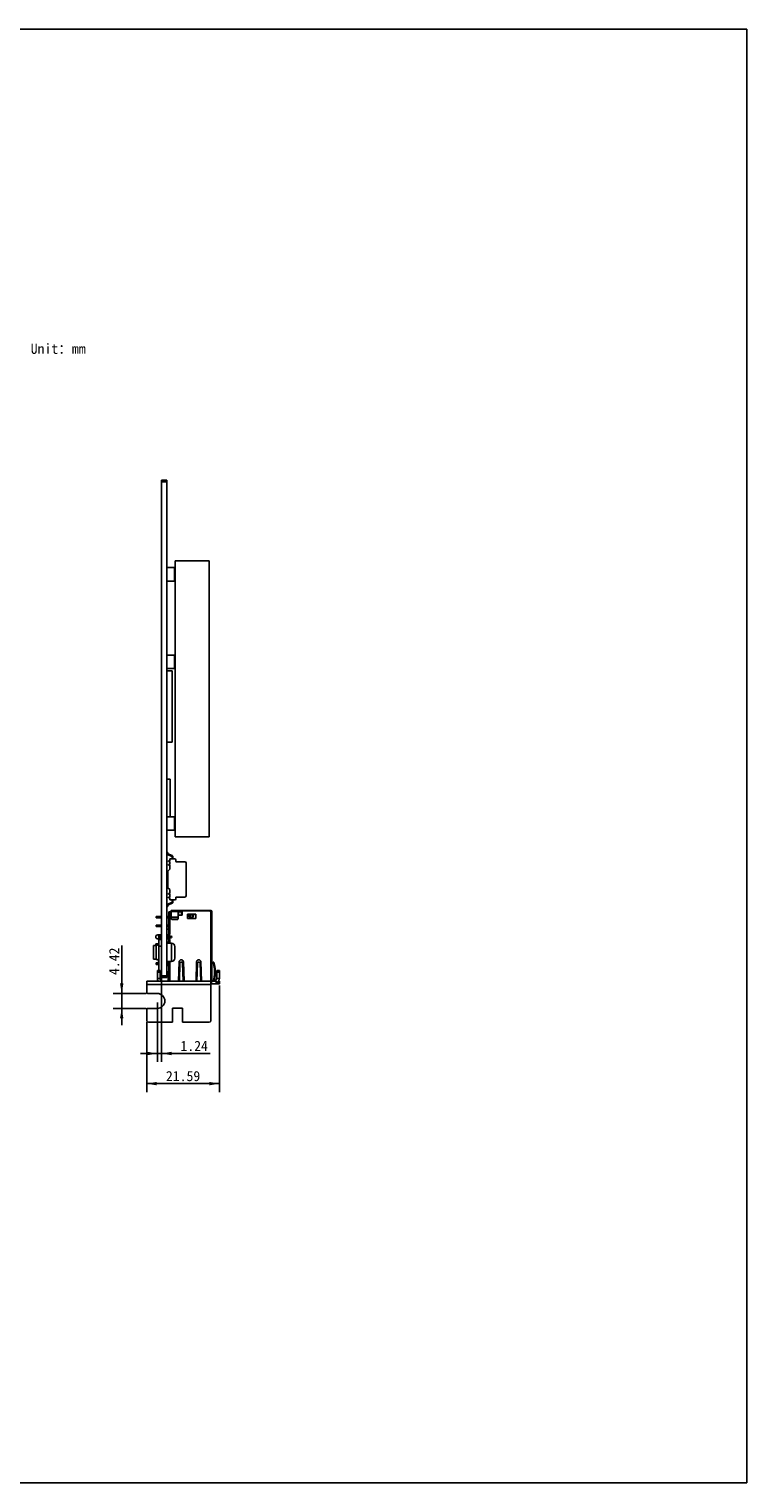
# Model space of a CAD drawing. Header units: millimetres. Extents: x 0 to 559, y 0 to 432.
# Tile 10 of 10: x 346 to 559, y 0 to 432. Entities that reach past the tile are written whole.
import ezdxf
from ezdxf.enums import TextEntityAlignment as Align

# ---------------------------------------------------------------- set-up
doc = ezdxf.new("R2010")
doc.units = ezdxf.units.MM
doc.header["$LTSCALE"] = 30.734
doc.layers.get('0').update_dxf_attribs({"linetype": 'CONTINUOUS'})
for name, color, linetype in [('00_COMPONENTS', 7, 'CONTINUOUS'), ('50_ALL_DETAILS', 7, 'CONTINUOUS'), ('51__DRAFT_DIMS', 7, 'CONTINUOUS')]:
    doc.layers.add(name, color=color, linetype=linetype)
doc.styles.get("Standard").update_dxf_attribs({"font": 'simfang.ttf'})
doc.dimstyles.new('DIMSTYLE_1', dxfattribs={"dimtxt": 3, "dimasz": 3, "dimexe": 2.5, "dimexo": 0.5, "dimgap": 0.75, "dimtad": 1, "dimdsep": 46, "dimtxsty": 'STANDARD', "dimblk": '_FILLED', "dimblk1": '_FILLED', "dimblk2": '_FILLED', "dimcen": 0.09, "dimclrt": 3, "dimazin": 2, "dimtp": 0.2, "dimtm": 0.2, "dimtfac": 1, "dimtofl": 0, "dimtmove": 0, "dimatfit": 3, "dimldrblk": '_FILLED', "dimfxl": 1, "dimtolj": 1, "dimarcsym": 0})
doc.dimstyles.new('DIMSTYLE_4', dxfattribs={"dimtxt": 3, "dimasz": 3, "dimexe": 2.5, "dimexo": 0.5, "dimgap": 0.75, "dimtad": 1, "dimdsep": 46, "dimtxsty": 'STANDARD', "dimblk": '_FILLED', "dimblk1": '_FILLED', "dimblk2": '_FILLED', "dimcen": 0.09, "dimclrt": 3, "dimazin": 2, "dimtp": 0.1, "dimtm": 0.1, "dimtfac": 1, "dimtofl": 0, "dimtmove": 0, "dimatfit": 3, "dimldrblk": '_FILLED', "dimfxl": 1, "dimtolj": 1, "dimarcsym": 0})

# ---------------------------------------------------------------- blocks, each defined once
blk = doc.blocks.new('_FILLED')
at = {"color": 0, "linetype": 'BYBLOCK'}
blk.add_solid([(0, 0), (-1, 0.17), (-1, -0.17)], dxfattribs=at)
blk = doc.blocks.new('*D6')
at = {"layer": '51__DRAFT_DIMS', "color": 4}
for p, q in [((373.14, 145.37), (373.14, 159.65)), ((373.14, 159.65), (373.14, 143.16)), ((380.36, 145.37), (370.64, 145.37)), ((373.14, 135.95), (373.14, 143.16)), ((380.36, 140.95), (370.64, 140.95)), ((373.14, 140.95), (373.14, 135.95))]:
    blk.add_line(p, q, dxfattribs=at)
at = {"layer": '51__DRAFT_DIMS', "color": 4, "xscale": 3, "yscale": 3, "zscale": 3}
for p, rotation in [((373.14, 145.37), 270), ((373.14, 140.95), 90)]:
    blk.add_blockref('_FILLED', p, dxfattribs=dict(at, rotation=rotation))
at = {"layer": '51__DRAFT_DIMS', "color": 3}
blk.add_text('4.42', height=3, rotation=90, dxfattribs=at).set_placement((372.39, 150.84))
blk = doc.blocks.new('*D7')
at = {"layer": '51__DRAFT_DIMS', "color": 4}
for p, q in [((384.97, 148.74), (384.97, 125.04)), ((383.73, 142.66), (383.73, 125.04)), ((383.73, 127.54), (378.73, 127.54)), ((378.73, 127.54), (384.35, 127.54)), ((399.4, 127.54), (384.35, 127.54)), ((384.97, 127.54), (399.4, 127.54))]:
    blk.add_line(p, q, dxfattribs=at)
at = {"layer": '51__DRAFT_DIMS', "color": 4, "xscale": 3, "yscale": 3, "zscale": 3}
blk.add_blockref('_FILLED', (383.73, 127.54), dxfattribs=at)
at = {"layer": '51__DRAFT_DIMS', "color": 4, "xscale": 3, "yscale": 3, "zscale": 3, "rotation": 180}
blk.add_blockref('_FILLED', (384.97, 127.54), dxfattribs=at)
at = {"layer": '51__DRAFT_DIMS', "color": 3}
blk.add_text('1.24', height=3, dxfattribs=at).set_placement((390.58, 128.29))
blk = doc.blocks.new('*D8')
at = {"layer": '51__DRAFT_DIMS', "color": 4}
for p, q in [((402.15, 147.74), (402.15, 116.09)), ((380.56, 136.81), (380.56, 116.09)), ((380.56, 118.59), (391.36, 118.59)), ((402.15, 118.59), (391.36, 118.59))]:
    blk.add_line(p, q, dxfattribs=at)
at = {"layer": '51__DRAFT_DIMS', "color": 4, "xscale": 3, "yscale": 3, "zscale": 3, "rotation": 180}
blk.add_blockref('_FILLED', (380.56, 118.59), dxfattribs=at)
at = {"layer": '51__DRAFT_DIMS', "color": 4, "xscale": 3, "yscale": 3, "zscale": 3}
blk.add_blockref('_FILLED', (402.15, 118.59), dxfattribs=at)
at = {"layer": '51__DRAFT_DIMS', "color": 3}
blk.add_text('21.59', height=3, dxfattribs=at).set_placement((391.36, 119.34), align=Align.CENTER)

msp = doc.modelspace()

# ---------------------------------------------------------------- linework, layer by layer
at = {"color": 7}
for p, q in [((0, 431.8), (558.8, 431.8)), ((558.8, 0), (558.8, 431.8)), ((0, 0), (558.8, 0))]:
    msp.add_line(p, q, dxfattribs=at)
at = {"layer": '00_COMPONENTS', "color": 7}
for p, q in [((384.974, 150.139), (384.974, 297.789)), ((386.574, 297.789), (384.974, 297.789)), ((386.574, 297.789), (386.574, 150.139)), ((388.974, 191.847), (388.974, 273.847)), ((399.074, 273.847), (388.974, 273.847)), ((399.074, 191.847), (399.074, 273.847)), ((388.774, 271.847), (386.574, 271.847)), ((388.774, 267.847), (386.574, 267.847)), ((388.774, 271.847), (388.774, 267.847)), ((388.974, 271.647), (388.774, 271.847)), ((388.974, 268.047), (388.774, 267.847)), ((388.774, 245.847), (386.574, 245.847)), ((388.774, 241.847), (386.574, 241.847)), ((388.774, 245.847), (388.774, 241.847)), ((388.974, 245.647), (388.774, 245.847)), ((388.974, 242.047), (388.774, 241.847)), ((388.098, 241.232), (386.574, 241.232)), ((388.098, 219.978), (388.098, 241.232)), ((388.098, 219.978), (386.574, 219.978)), ((386.574, 209.008), (387.514, 209.008)), ((387.514, 209.008), (387.514, 197.847)), ((388.774, 197.847), (386.574, 197.847)), ((388.974, 197.647), (388.774, 197.847)), ((388.774, 197.847), (388.774, 193.847)), ((388.774, 193.847), (386.574, 193.847)), ((388.974, 194.047), (388.774, 193.847)), ((388.974, 191.847), (399.074, 191.847)), ((386.574, 187.282), (386.824, 187.282)), ((388.03, 186.08), (386.767, 186.644)), ((386.824, 186.941), (386.824, 187.282)), ((388.131, 186.308), (386.868, 186.872)), ((388.074, 185.377), (388.074, 186.012)), ((388.324, 185.377), (388.324, 186.012)), ((386.824, 181.737), (387.475, 182.291)), ((386.824, 176.778), (386.824, 181.737)), ((386.992, 184.726), (387.475, 184.726)), ((386.992, 184.526), (386.992, 184.726)), ((387.475, 184.526), (386.992, 184.526)), ((386.992, 183.655), (387.475, 183.655)), ((386.992, 183.455), (386.992, 183.655)), ((387.475, 183.455), (386.992, 183.455)), ((387.475, 185.377), (388.889, 185.377)), ((387.475, 184.726), (387.475, 185.377)), ((387.475, 183.655), (387.475, 184.526)), ((387.475, 182.291), (387.475, 183.455)), ((389.189, 185.077), (389.189, 184.696)), ((391.924, 184.496), (389.389, 184.496)), ((392.324, 174.419), (392.324, 184.096)), ((387.475, 176.224), (386.824, 176.778)), ((386.992, 175.06), (387.475, 175.06)), ((386.992, 174.86), (386.992, 175.06)), ((387.475, 174.86), (386.992, 174.86)), ((386.992, 173.989), (387.475, 173.989)), ((386.992, 173.789), (386.992, 173.989)), ((387.475, 173.789), (386.992, 173.789)), ((387.475, 175.06), (387.475, 176.224)), ((387.475, 173.989), (387.475, 174.86)), ((387.475, 173.137), (387.475, 173.789)), ((388.889, 173.137), (387.475, 173.137)), ((388.074, 173.137), (388.074, 172.503)), ((388.324, 173.137), (388.324, 172.503)), ((389.189, 173.819), (389.189, 173.437)), ((389.389, 174.019), (391.924, 174.019)), ((386.574, 171.232), (386.824, 171.232)), ((388.03, 172.435), (386.767, 171.871)), ((386.824, 171.574), (386.824, 171.232)), ((388.131, 172.207), (386.868, 171.643)), ((387.174, 169.644), (387.46, 169.644)), ((387.174, 169.639), (387.174, 169.644)), ((387.457, 169.639), (387.174, 169.639)), ((387.174, 162.784), (387.174, 169.639)), ((387.374, 169.644), (387.379, 169.639)), ((387.424, 163.079), (387.424, 169.529)), ((387.624, 169.729), (387.867, 169.729)), ((387.867, 170.019), (399.574, 170.019)), ((387.867, 167.568), (387.867, 170.019)), ((389.867, 167.568), (389.867, 170.019)), ((389.867, 169.819), (391.067, 169.819)), ((389.867, 169.644), (391.067, 169.644)), ((389.867, 169.639), (391.067, 169.639)), ((389.974, 168.639), (389.974, 169.639)), ((389.974, 168.639), (390.874, 168.639)), ((390.004, 168.579), (390.974, 168.579)), ((390.874, 168.579), (390.874, 169.639)), ((391.067, 169.439), (390.874, 169.439)), ((391.067, 168.612), (391.067, 170.019)), ((391.124, 168.729), (391.124, 169.779)), ((391.274, 169.929), (399.552, 169.929)), ((395.124, 168.929), (392.724, 168.929)), ((392.724, 168.929), (392.724, 167.629)), ((393.215, 168.919), (393.215, 168.919)), ((393.215, 168.919), (393.245, 168.919)), ((393.245, 168.919), (393.254, 168.919)), ((393.254, 168.919), (393.305, 168.919)), ((393.305, 168.919), (393.372, 168.919)), ((393.372, 168.919), (393.418, 168.919)), ((393.418, 168.919), (394.077, 168.919)), ((394.077, 168.845), (393.457, 168.845)), ((394.077, 168.919), (394.163, 168.919)), ((394.163, 168.919), (394.228, 168.919)), ((394.278, 168.919), (394.291, 168.919)), ((394.291, 168.919), (394.318, 168.919)), ((394.318, 168.919), (394.318, 168.919)), ((395.124, 167.629), (395.124, 168.929)), ((399.552, 169.569), (399.552, 169.929)), ((399.552, 169.569), (399.924, 169.569)), ((399.567, 170.019), (399.567, 169.569)), ((399.567, 169.819), (399.574, 169.819)), ((399.724, 169.669), (399.724, 169.569)), ((399.924, 149.039), (399.924, 169.669)), ((384.974, 168.194), (383.374, 168.194)), ((383.374, 168.194), (383.374, 167.844)), ((384.974, 167.844), (383.374, 167.844)), ((383.374, 165.654), (384.974, 165.654)), ((383.374, 165.304), (383.374, 165.654)), ((384.974, 165.304), (383.374, 165.304)), ((384.374, 168.194), (384.374, 167.844)), ((384.374, 165.304), (384.374, 165.654)), ((387.174, 168.194), (386.574, 168.194)), ((387.174, 167.844), (386.574, 167.844)), ((386.574, 165.654), (387.174, 165.654)), ((387.174, 165.304), (386.574, 165.304)), ((387.174, 164.489), (386.574, 164.489)), ((389.617, 167.383), (388.117, 167.383)), ((388.117, 167.328), (389.617, 167.328)), ((392.724, 167.629), (395.124, 167.629)), ((394.077, 167.881), (393.457, 167.881)), ((384.154, 160.247), (383.254, 160.079)), ((383.254, 159.619), (383.254, 160.079)), ((384.974, 162.779), (383.824, 162.779)), ((383.824, 161.579), (384.974, 161.579)), ((384.974, 161.439), (384.174, 161.439)), ((384.174, 152.239), (384.174, 161.439)), ((384.324, 162.429), (384.974, 162.429)), ((384.974, 161.929), (384.324, 161.929)), ((387.124, 162.779), (386.574, 162.779)), ((386.574, 162.429), (387.724, 162.429)), ((387.724, 161.929), (386.574, 161.929)), ((386.574, 161.579), (387.124, 161.579)), ((386.574, 160.699), (386.583, 160.701)), ((386.574, 160.294), (387.904, 160.294)), ((386.575, 160.704), (386.583, 160.701)), ((386.577, 160.703), (386.575, 160.704)), ((386.583, 160.701), (386.577, 160.703)), ((387.174, 160.294), (387.174, 161.575)), ((387.424, 160.294), (387.424, 161.279)), ((383.374, 159.619), (382.574, 159.619)), ((382.574, 159.619), (382.574, 155.519)), ((383.374, 155.519), (382.574, 155.519)), ((383.545, 155.499), (383.374, 155.499)), ((388.904, 159.294), (388.904, 155.844)), ((384.174, 154.479), (383.374, 154.479)), ((383.374, 154.479), (383.374, 153.979)), ((383.374, 153.979), (384.174, 153.979)), ((384.534, 152.239), (383.734, 152.239)), ((383.734, 149.239), (383.734, 152.239)), ((384.534, 152.239), (384.534, 149.839)), ((386.574, 154.844), (387.904, 154.844)), ((387.174, 154.479), (386.574, 154.479)), ((386.574, 153.979), (387.174, 153.979)), ((387.174, 153.689), (386.574, 153.689)), ((386.924, 152.037), (387.124, 152.037)), ((386.924, 149.039), (386.924, 152.037)), ((387.124, 152.037), (387.124, 149.039)), ((387.174, 149.039), (387.174, 154.844)), ((387.424, 149.039), (387.424, 154.844)), ((390, 149.039), (390.174, 154.749)), ((390.262, 149.039), (390.424, 154.334)), ((391.224, 154.334), (391.304, 151.724)), ((391.304, 151.724), (391.386, 149.039)), ((391.474, 154.749), (391.648, 149.039)), ((395.2, 149.045), (395.374, 154.749)), ((395.462, 149.039), (395.624, 154.334)), ((396.424, 154.334), (396.504, 151.724)), ((396.504, 151.724), (396.586, 149.039)), ((396.674, 154.749), (396.848, 149.039)), ((400.277, 154.651), (400.468, 154.709)), ((400.277, 154.651), (400.298, 154.581)), ((400.298, 154.581), (400.489, 154.639)), ((400.577, 154.334), (400.384, 154.281)), ((400.468, 154.709), (400.489, 154.639)), ((401.354, 152.239), (402.154, 152.239)), ((401.354, 149.839), (401.354, 152.239)), ((402.154, 149.839), (402.154, 152.239)), ((399.614, 149.039), (380.564, 149.039)), ((380.564, 145.669), (380.564, 149.039)), ((386.574, 150.139), (384.974, 150.139)), ((384.974, 149.239), (384.974, 150.139)), ((386.574, 150.789), (386.724, 150.789)), ((386.924, 150.989), (386.724, 150.789)), ((387.174, 150.989), (387.124, 150.989)), ((399.614, 137.309), (399.614, 149.039)), ((399.614, 148.239), (402.154, 148.239)), ((399.76, 149.039), (401.278, 149.039)), ((400.873, 149.039), (400.85, 149.096)), ((401.278, 148.239), (401.278, 149.039)), ((401.954, 149.039), (402.154, 149.039)), ((402.154, 149.039), (402.154, 148.239)), ((380.864, 145.369), (383.734, 145.369)), ((380.564, 140.649), (380.564, 137.309)), ((380.864, 140.949), (383.734, 140.949)), ((388.184, 140.999), (391.234, 140.999)), ((388.184, 136.809), (388.184, 140.999)), ((391.234, 136.809), (391.234, 140.999)), ((381.064, 136.809), (388.184, 136.809)), ((391.234, 136.809), (399.114, 136.809))]:
    msp.add_line(p, q, dxfattribs=at)
at = {"layer": '00_COMPONENTS', "color": 4}
for p, q in [((386.574, 297.289), (384.974, 297.289)), ((389.867, 169.669), (387.867, 169.669)), ((391.124, 169.669), (391.067, 169.669)), ((393.457, 168.919), (393.457, 167.881)), ((394.077, 167.881), (394.077, 168.919)), ((399.567, 169.669), (399.552, 169.669)), ((399.574, 149.039), (399.574, 169.569)), ((389.867, 168.066), (387.867, 168.066)), ((387.867, 167.982), (389.867, 167.982)), ((388.117, 167.383), (388.117, 167.328)), ((389.617, 167.328), (389.617, 167.383)), ((384.324, 162.429), (384.324, 162.229)), ((384.974, 162.229), (384.324, 162.229)), ((384.324, 162.129), (384.974, 162.129)), ((384.324, 162.129), (384.324, 161.929)), ((387.724, 162.229), (386.574, 162.229)), ((386.574, 162.129), (387.724, 162.129)), ((387.724, 162.229), (387.724, 162.429)), ((387.724, 161.929), (387.724, 162.129)), ((387.904, 160.294), (387.904, 154.844)), ((383.374, 155.519), (383.374, 159.619)), ((384.974, 159.439), (384.174, 159.439)), ((384.534, 151.739), (383.734, 151.739)), ((390.594, 154.639), (391.054, 154.639)), ((395.794, 154.639), (396.254, 154.639)), ((401.354, 151.739), (402.154, 151.739)), ((399.614, 148.039), (380.564, 148.039)), ((383.734, 149.839), (384.534, 149.839)), ((383.734, 149.239), (383.853, 149.239)), ((384.974, 149.239), (384.808, 149.239)), ((386.574, 150.639), (384.974, 150.639)), ((387.124, 151.037), (386.924, 151.037)), ((399.76, 149.039), (399.76, 148.239)), ((401.22, 148.239), (401.22, 149.039)), ((402.154, 149.839), (401.354, 149.839)), ((401.954, 149.039), (401.954, 148.239))]:
    msp.add_line(p, q, dxfattribs=at)
at = {"layer": '00_COMPONENTS', "color": 7}
for centre, radius, start, end in [((386.899, 186.941), 0.325, 180, 245.95028), ((386.899, 186.941), 0.075, 180, 245.95028), ((387.999, 186.012), 0.075, 0, 65.95028), ((387.999, 186.012), 0.325, 0, 65.95028), ((388.889, 185.077), 0.3, 0, 90), ((389.389, 184.696), 0.2, 180, 270), ((391.924, 184.096), 0.4, 0, 90), ((388.889, 173.437), 0.3, 270, 360), ((389.389, 173.819), 0.2, 90, 180), ((391.924, 174.419), 0.4, 270, 360), ((386.899, 171.574), 0.325, 114.04972, 180), ((386.899, 171.574), 0.075, 114.04972, 180), ((387.624, 169.529), 0.2, 90, 180), ((387.999, 172.503), 0.075, 294.04972, 360), ((387.999, 172.503), 0.325, 294.04972, 360), ((390.004, 168.729), 0.15, 203.63842, 270), ((390.974, 168.729), 0.15, 270, 360), ((391.274, 169.779), 0.15, 90, 180), ((393.048, 170.712), 1.801, 275.05192, 275.31859), ((394.253, 194.084), 25.165, 269.94334, 270.0572), ((394.485, 170.713), 1.801, 264.68141, 264.94805), ((399.574, 169.669), 0.35, 0, 90), ((399.574, 169.669), 0.15, 0, 90), ((383.824, 162.179), 0.6, 90, 270), ((383.374, 160.419), 0.8, 270, 360), ((384.324, 162.179), 0.25, 90, 270), ((387.372, 162.799), 2.241, 249.38316, 249.53152), ((387.124, 163.079), 0.3, 270, 360), ((387.124, 161.279), 0.3, 0, 90), ((387.724, 162.179), 0.25, 270, 90), ((387.904, 159.294), 1, 0, 90), ((383.374, 154.719), 0.8, 0, 90), ((387.904, 155.844), 1, 270, 360), ((390.824, 154.729), 0.65, 1.75035, 178.24965), ((396.024, 154.729), 0.65, 1.75035, 178.24965), ((390.924, 151.724), 9.8, 15.12654, 16.95), ((390.924, 151.724), 9.8, 344.10055, 15.12654), ((390.91, 151.722), 9.813, 12.15442, 15.1161), ((390.924, 151.724), 10, 15.12654, 16.95), ((390.898, 151.721), 9.826, 3.74555, 12.14927), ((390.924, 151.724), 10, 344.42597, 15.12654), ((390.91, 151.722), 10.014, 12.15443, 15.11611), ((390.951, 151.724), 9.773, 355.26013, 3.74649), ((390.906, 151.722), 10.018, 3.73777, 12.15284), ((390.952, 151.724), 9.972, 355.25738, 3.74237), ((385.334, 149.839), 1.6, 180, 210.00632), ((384.734, 149.239), 1, 180, 191.53763), ((385.334, 149.839), 0.8, 180, 262.29156), ((385.174, 149.239), 0.2, 180, 225.12503), ((390.915, 151.725), 9.808, 344.11066, 344.42667), ((390.912, 151.726), 9.812, 344.42671, 345.46205), ((390.911, 151.726), 9.813, 345.46201, 346.94864), ((390.917, 151.725), 9.807, 346.94867, 347.80185), ((390.925, 151.723), 9.799, 347.80187, 348.4255), ((390.9, 151.728), 9.824, 348.42741, 355.26281), ((390.912, 151.726), 10.012, 344.43582, 345.19334), ((390.91, 151.726), 10.013, 345.19333, 346.94925), ((390.917, 151.724), 10.006, 346.94928, 347.86303), ((390.925, 151.723), 9.999, 347.86307, 348.42553), ((390.895, 151.728), 10.029, 348.42899, 355.25862), ((400.554, 149.839), 0.8, 291.73077, 360), ((400.554, 149.839), 1.6, 296.93961, 360), ((380.864, 145.669), 0.3, 180, 270), ((383.734, 143.159), 2.21, 270, 90), ((380.864, 140.649), 0.3, 90, 180), ((381.064, 137.309), 0.5, 180, 270), ((399.114, 137.309), 0.5, 270, 360)]:
    msp.add_arc(centre, radius, start, end, dxfattribs=at)
at = {"layer": '00_COMPONENTS', "color": 4}
for centre, start, end in [((384.324, 162.179), 90, 270), ((387.724, 162.179), 270, 90)]:
    msp.add_arc(centre, 0.05, start, end, dxfattribs=at)
at = {"layer": '00_COMPONENTS', "color": 7}
for points, knots in [([(393.207, 168.919), (393.174, 168.916), (393.109, 168.912), (393.044, 168.909), (393.012, 168.908)], [0, 0, 0, 0, 0.499995, 1, 1, 1, 1]), ([(393.012, 168.908), (393.014, 168.906), (393.02, 168.901), (393.037, 168.892), (393.066, 168.882), (393.11, 168.871), (393.165, 168.862), (393.229, 168.855), (393.327, 168.847), (393.404, 168.845), (393.457, 168.845)], [0, 0, 0, 0, 0.0220306, 0.050021, 0.1250111, 0.2252664, 0.348821, 0.4925225, 0.6523134, 1, 1, 1, 1]), ([(393.457, 167.881), (393.444, 167.881), (393.419, 167.884), (393.372, 167.9), (393.32, 167.934), (393.269, 167.989), (393.226, 168.05), (393.19, 168.115), (393.148, 168.205), (393.107, 168.322), (393.07, 168.466), (393.042, 168.612), (393.023, 168.76), (393.015, 168.859), (393.012, 168.908)], [0, 0, 0, 0, 0.0312172, 0.0624462, 0.1247817, 0.18724, 0.2497417, 0.3122601, 0.3747848, 0.4998013, 0.62484, 0.7498889, 0.8749429, 1, 1, 1, 1]), ([(394.521, 168.908), (394.519, 168.906), (394.513, 168.901), (394.496, 168.892), (394.467, 168.882), (394.423, 168.871), (394.368, 168.862), (394.304, 168.855), (394.206, 168.847), (394.129, 168.845), (394.077, 168.845)], [0, 0, 0, 0, 0.0220301, 0.0500176, 0.1250009, 0.2252518, 0.3488055, 0.4925046, 0.6522998, 1, 1, 1, 1]), ([(394.077, 167.881), (394.089, 167.881), (394.114, 167.884), (394.161, 167.9), (394.213, 167.934), (394.264, 167.989), (394.307, 168.05), (394.343, 168.115), (394.385, 168.205), (394.426, 168.322), (394.463, 168.466), (394.491, 168.612), (394.511, 168.76), (394.519, 168.859), (394.521, 168.908)], [0, 0, 0, 0, 0.0312172, 0.0624463, 0.1247817, 0.18724, 0.2497417, 0.3122601, 0.3747848, 0.4998013, 0.6248401, 0.7498889, 0.8749429, 1, 1, 1, 1]), ([(394.521, 168.908), (394.489, 168.909), (394.424, 168.912), (394.359, 168.916), (394.327, 168.919)], [0, 0, 0, 0, 0.500005, 1, 1, 1, 1]), ([(387.867, 167.623), (387.867, 167.592), (387.88, 167.528), (387.936, 167.449), (388.019, 167.396), (388.084, 167.383), (388.117, 167.383)], [0, 0, 0, 0, 0.2453522, 0.493449, 0.7453827, 1, 1, 1, 1]), ([(387.867, 167.568), (387.867, 167.537), (387.88, 167.473), (387.936, 167.393), (388.019, 167.34), (388.084, 167.328), (388.117, 167.328)], [0, 0, 0, 0, 0.2453522, 0.493449, 0.7453827, 1, 1, 1, 1]), ([(389.617, 167.383), (389.649, 167.383), (389.714, 167.396), (389.797, 167.449), (389.853, 167.528), (389.867, 167.592), (389.867, 167.623)], [0, 0, 0, 0, 0.2546173, 0.506551, 0.7546478, 1, 1, 1, 1]), ([(389.617, 167.328), (389.649, 167.328), (389.714, 167.34), (389.797, 167.393), (389.853, 167.473), (389.867, 167.537), (389.867, 167.568)], [0, 0, 0, 0, 0.2546173, 0.506551, 0.7546478, 1, 1, 1, 1]), ([(387.174, 160.586), (387.107, 160.586), (386.98, 160.595), (386.784, 160.633), (386.657, 160.674), (386.588, 160.699)], [0, 0, 0, 0, 0.3353155, 0.6338527, 1, 1, 1, 1]), ([(390.424, 154.334), (390.429, 154.363), (390.442, 154.421), (390.478, 154.503), (390.529, 154.577), (390.571, 154.62), (390.594, 154.639)], [0, 0, 0, 0, 0.2488095, 0.4980029, 0.7482583, 1, 1, 1, 1]), ([(390.594, 154.639), (390.627, 154.662), (390.702, 154.697), (390.824, 154.715), (390.946, 154.697), (391.021, 154.662), (391.054, 154.639)], [0, 0, 0, 0, 0.2490698, 0.5, 0.7509302, 1, 1, 1, 1]), ([(391.054, 154.639), (391.077, 154.62), (391.119, 154.577), (391.169, 154.503), (391.205, 154.421), (391.219, 154.363), (391.224, 154.334)], [0, 0, 0, 0, 0.2517417, 0.5019971, 0.7511905, 1, 1, 1, 1]), ([(395.624, 154.334), (395.629, 154.363), (395.642, 154.421), (395.678, 154.503), (395.729, 154.577), (395.771, 154.62), (395.794, 154.639)], [0, 0, 0, 0, 0.2488095, 0.4980029, 0.7482583, 1, 1, 1, 1]), ([(395.794, 154.639), (395.827, 154.662), (395.902, 154.697), (396.024, 154.715), (396.146, 154.697), (396.221, 154.662), (396.254, 154.639)], [0, 0, 0, 0, 0.2490698, 0.5, 0.7509302, 1, 1, 1, 1]), ([(396.254, 154.639), (396.277, 154.62), (396.319, 154.577), (396.369, 154.503), (396.405, 154.421), (396.419, 154.363), (396.424, 154.334)], [0, 0, 0, 0, 0.2517417, 0.5019971, 0.7511905, 1, 1, 1, 1])]:
    msp.add_open_spline(points, degree=3, knots=knots, dxfattribs=at)

# ---------------------------------------------------------------- texts
at = {"layer": '50_ALL_DETAILS', "color": 3}
msp.add_text('Unit：mm', height=3, dxfattribs=at).set_placement((346.11, 335.347))

# ---------------------------------------------------------------- dimensions: what is measured, and where the dimension line sits
at = {"layer": '51__DRAFT_DIMS', "color": 4}
for base, p1, p2, angle, picture, middle in [((373.144, 140.949), (380.864, 145.369), (380.864, 140.949), 270, '*D6', (373.144, 155.146)), ((383.734, 127.538), (384.974, 149.239), (383.734, 143.159), 180, '*D7', (395.129, 127.538))]:
    dim = msp.add_linear_dim(base=base, p1=p1, p2=p2, angle=angle, dimstyle='DIMSTYLE_4', dxfattribs=at)
    dim.commit()
    dim.dimension.update_dxf_attribs({"geometry": picture, "text_midpoint": middle, "dimtype": 160})
dim = msp.add_linear_dim(base=(402.154, 118.59), p1=(380.564, 137.309), p2=(402.154, 148.239), dimstyle='DIMSTYLE_1', dxfattribs=at)
dim.commit()
dim.dimension.update_dxf_attribs({"geometry": '*D8', "text_midpoint": (391.312, 118.59), "dimtype": 160})

doc.saveas('drawing.dxf')
